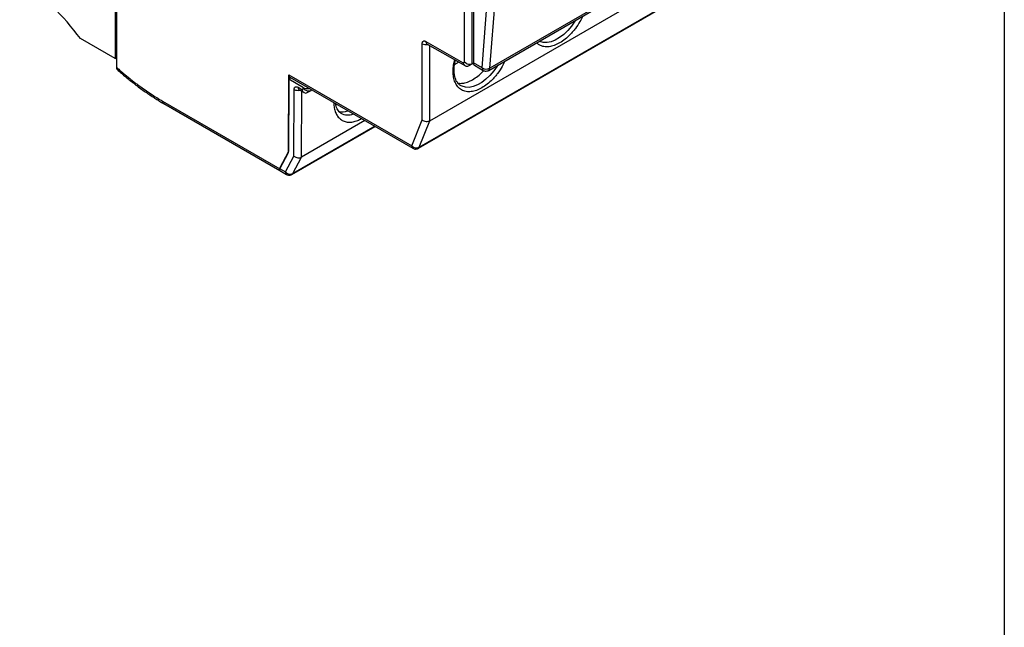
# Model space of a CAD drawing. Header units: inches. Extents: x 0.5 to 21.5, y 0.5 to 16.5.
# Tile 10 of 16: x 17.9 to 21.5, y 10.1 to 12.3. Entities that reach past the tile are written whole.
import ezdxf

# ---------------------------------------------------------------- set-up
doc = ezdxf.new("R2010")
doc.units = ezdxf.units.IN
doc.header["$LTSCALE"] = 2
doc.header["$MEASUREMENT"] = 0
doc.layers.add('TEXT', color=140, linetype='Continuous', lineweight=25)

msp = doc.modelspace()

# ---------------------------------------------------------------- linework, layer by layer
for p, q in [((19.5492, 12.1241), (19.5492, 13.0687)), ((19.577, 12.1174), (19.577, 13.0754)), ((19.5812, 13.0852), (19.5812, 12.1207)), ((19.6367, 12.0934), (20.8199, 12.7764)), ((20.8239, 12.7841), (19.6407, 12.1011)), ((19.4239, 11.9116), (20.6432, 12.6156)), ((19.3823, 11.8118), (20.6017, 12.5157)), ((19.3855, 11.8156), (20.6049, 12.5195)), ((18.2867, 12.4484), (18.2867, 12.1358)), ((18.2909, 12.4388), (18.2909, 12.105)), ((19.6129, 12.1024), (19.6349, 12.3852)), ((19.6407, 12.1011), (19.6627, 12.3838)), ((18.2867, 12.1358), (18.1615, 12.208)), ((19.3961, 11.9146), (19.3961, 12.1897)), ((19.4099, 12.1978), (19.5441, 12.1211)), ((19.4141, 12.1887), (19.5523, 12.1098)), ((19.4239, 11.9116), (19.4239, 12.1831)), ((18.2867, 12.1358), (18.2909, 12.1382)), ((19.5441, 12.1211), (19.5492, 12.1241)), ((19.5638, 12.1098), (19.5812, 12.1198)), ((19.5638, 12.1098), (19.577, 12.1174)), ((19.5812, 12.1198), (19.577, 12.1174)), ((19.6129, 12.1024), (19.5812, 12.1207)), ((19.5853, 12.1117), (19.617, 12.0934)), ((18.9129, 11.7962), (18.9142, 12.0773)), ((18.9142, 12.0773), (19.3586, 11.8208)), ((18.922, 12.0661), (18.9142, 12.0616)), ((18.9182, 12.0683), (19.3626, 11.8118)), ((18.9142, 12.0616), (18.913, 11.8002)), ((18.967, 12.0307), (18.9142, 12.0616)), ((18.9475, 12.0324), (18.9612, 12.0244)), ((18.967, 12.0277), (18.967, 12.0307)), ((19.5374, 12.0372), (19.5352, 12.0385)), ((18.9324, 11.7839), (18.9335, 12.0245)), ((18.9515, 12.0235), (18.9693, 12.0131)), ((18.9603, 11.7803), (18.9613, 12.0178)), ((18.9612, 12.0244), (18.967, 12.0277)), ((18.9808, 12.0131), (18.9948, 12.021)), ((18.9948, 12.021), (18.9949, 12.0241)), ((18.9975, 12.0225), (18.9948, 12.021)), ((18.4579, 11.9823), (18.882, 11.7374)), ((18.462, 11.9733), (18.8815, 11.7311)), ((18.9254, 11.7175), (19.2257, 11.8908)), ((19.2245, 11.8915), (18.9282, 11.7204)), ((19.1887, 11.9122), (18.9603, 11.7803)), ((19.3586, 11.8208), (19.3961, 11.9146)), ((19.3855, 11.8156), (19.4239, 11.9116)), ((18.913, 11.8002), (18.8801, 11.739)), ((18.882, 11.7374), (18.9129, 11.7962)), ((18.9016, 11.7265), (18.9324, 11.7839)), ((18.9282, 11.7204), (18.9603, 11.7803)), ((18.8801, 11.739), (18.9016, 11.7265)), ((18.8817, 11.7315), (18.9056, 11.7175))]:
    msp.add_line(p, q)
at = {"flags": 128}
for points in [[(19.9499, 12.2742), (19.9482, 12.2713), (19.9359, 12.2536), (19.9222, 12.2374), (19.9076, 12.2234), (19.8925, 12.2118), (19.8771, 12.2029), (19.8619, 12.197), (19.8473, 12.1942), (19.8337, 12.1946), (19.8214, 12.1981), (19.8196, 12.199)], [(19.5287, 12.1232), (19.5182, 12.1165), (19.5129, 12.1137)], [(19.6687, 12.1119), (19.667, 12.109), (19.6547, 12.0912), (19.6411, 12.0751), (19.6265, 12.0611), (19.6113, 12.0495), (19.5959, 12.0406), (19.5807, 12.0347), (19.5661, 12.0319), (19.5525, 12.0323), (19.5402, 12.0358), (19.5374, 12.0372)]]:
    msp.add_lwpolyline(points, dxfattribs=at)
for centre, radius, start, end in [((17.3286, 11.5828), 1.0414, 36.8961, 53.9531), ((19.41, 12.2168), 0.0304, 242.701, 283.0703), ((19.4193, 12.1966), 0.00952, 173.0713, 236.2184), ((19.5905, 12.1195), 0.00944, 172.7442, 235.9436), ((19.628, 12.1263), 0.0282, 237.7077, 296.7569), ((19.6228, 12.1014), 0.0099, 174.3798, 234.2994), ((19.6316, 12.101), 0.00917, 304.0023, 0.4719), ((18.9573, 12.0314), 0.00983, 174.064, 234.02), ((18.9811, 12.0576), 0.0303, 242.4105, 283.1169), ((18.9476, 12.0514), 0.0303, 242.41, 282.8493), ((18.4672, 11.9811), 0.00944, 172.7442, 235.9436), ((19.1073, 12.0036), 0.0598, 255.2089, 289.9165), ((19.1275, 11.9863), 0.0541, 241.4856, 291.5492), ((19.3684, 11.8198), 0.0099, 174.3798, 234.2994), ((19.3756, 11.837), 0.0236, 223.6181, 294.82), ((19.3784, 11.8182), 0.00756, 301.1456, 339.9672), ((18.9189, 11.7408), 0.0224, 219.7361, 294.3478), ((18.9114, 11.7255), 0.00983, 174.0646, 234.0139), ((18.9218, 11.7236), 0.00716, 300.4089, 332.964)]:
    msp.add_arc(centre, radius, start, end)
for centre, major_axis, ratio, start_param, end_param in [((19.558, 12.1292), (0, 0.021), 0.718533, 1.962081, 3.532878), ((19.5631, 12.1321), (0.0182, -0.0105), 0.7174, 4.319632, 5.890429), ((18.9281, 12.0853), (0.0099, 0.017), 0.574351, 2.358704, 3.144184), ((18.9752, 12.0325), (0.0001, 0.021), 0.716324, 1.968402, 3.539198), ((18.981, 12.0358), (0.0181, -0.0106), 0.718491, 4.32465, 5.895446), ((19.41, 11.9226), (0.0195, -0.0038), 0.668518, 4.054933, 5.62573), ((18.9463, 11.7919), (0.0194, -0.0049), 0.685802, 4.09855, 5.669346), ((18.8941, 11.7471), (0.0149, 0.014), 0.281443, 2.441387, 3.224262), ((18.8959, 11.7455), (0.0148, 0.0141), 0.285496, 2.440196, 3.438974)]:
    msp.add_ellipse(centre, major_axis=major_axis, ratio=ratio, start_param=start_param, end_param=end_param)
for points, knots in [([(19.976, 12.2893), (19.973, 12.2828), (19.9656, 12.2673), (19.9531, 12.2488), (19.9409, 12.2335), (19.9286, 12.22), (19.9126, 12.2051), (19.8995, 12.1968), (19.893, 12.1926)], [0, 0, 0, 0, 0.156573, 0.378074, 0.486587, 0.595251, 0.797588, 1, 1, 1, 1]), ([(19.3961, 12.1897), (19.3961, 12.1904), (19.3961, 12.1917), (19.3965, 12.1935), (19.3971, 12.1954), (19.3982, 12.1973), (19.4, 12.1988), (19.4022, 12.1997), (19.4047, 12.1997), (19.4073, 12.1991), (19.409, 12.1982), (19.4099, 12.1978)], [0, 0, 0, 0, 0.079618, 0.15927, 0.240197, 0.368636, 0.500069, 0.628509, 0.759942, 0.879248, 1, 1, 1, 1]), ([(19.893, 12.1926), (19.8864, 12.1892), (19.8734, 12.1825), (19.854, 12.1781), (19.8357, 12.1785), (19.8203, 12.1835), (19.813, 12.1905), (19.8099, 12.1934)], [0, 0, 0, 0, 0.2023924, 0.4048601, 0.6218197, 0.8433834, 1, 1, 1, 1]), ([(18.2909, 12.105), (18.2947, 12.1016), (18.3025, 12.0946), (18.3142, 12.0845), (18.326, 12.0746), (18.3378, 12.065), (18.3497, 12.0556), (18.3616, 12.0464), (18.3766, 12.0353), (18.3946, 12.0224), (18.4156, 12.0082), (18.4367, 11.9947), (18.4508, 11.9864), (18.4579, 11.9823)], [0, 0, 0, 0, 0.071486, 0.142908, 0.214294, 0.28567, 0.357063, 0.4285, 0.500008, 0.625061, 0.749981, 0.874913, 1, 1, 1, 1]), ([(18.2909, 12.105), (18.291, 12.1032), (18.2913, 12.0995), (18.2931, 12.0974), (18.294, 12.0964)], [0, 0, 0, 0, 0.5120519, 1, 1, 1, 1]), ([(19.6118, 12.0303), (19.6053, 12.0269), (19.5922, 12.0202), (19.5729, 12.0158), (19.5544, 12.0161), (19.5378, 12.0221), (19.5265, 12.0316), (19.5194, 12.0416), (19.5137, 12.0526), (19.509, 12.0684), (19.5073, 12.09), (19.5086, 12.1114), (19.5122, 12.1258), (19.5136, 12.1318)], [0, 0, 0, 0, 0.099406, 0.198848, 0.305408, 0.41423, 0.523052, 0.576363, 0.629749, 0.729136, 0.828598, 0.927984, 1, 1, 1, 1]), ([(19.5372, 12.0377), (19.5355, 12.0385), (19.531, 12.0408), (19.525, 12.0469), (19.5193, 12.0556), (19.515, 12.0661), (19.5123, 12.0781), (19.5111, 12.0915), (19.5116, 12.106), (19.5131, 12.1192), (19.5151, 12.1275), (19.5158, 12.1306)], [0, 0, 0, 0, 0.076531, 0.211704, 0.337944, 0.459556, 0.57918, 0.69785, 0.815619, 0.931942, 1, 1, 1, 1]), ([(19.6948, 12.1269), (19.6918, 12.1205), (19.6845, 12.105), (19.6719, 12.0865), (19.6597, 12.0712), (19.6474, 12.0576), (19.6314, 12.0428), (19.6183, 12.0345), (19.6118, 12.0303)], [0, 0, 0, 0, 0.156573, 0.378074, 0.486587, 0.595251, 0.797588, 1, 1, 1, 1]), ([(18.294, 12.0963), (18.3042, 12.0873), (18.3253, 12.0689), (18.3576, 12.0431), (18.3909, 12.0185), (18.4246, 11.9959), (18.4484, 11.9808), (18.4608, 11.974), (18.462, 11.9734)], [0, 0, 0, 0, 0.187231, 0.384099, 0.581977, 0.78069, 0.980107, 1, 1, 1, 1]), ([(19.5784, 12.0597), (19.5846, 12.0638), (19.597, 12.0719), (19.6103, 12.0836), (19.6167, 12.0913), (19.6176, 12.0924)], [0, 0, 0, 0, 0.460985, 0.92197, 1, 1, 1, 1]), ([(19.617, 12.0934), (19.6185, 12.0927), (19.6216, 12.0911), (19.625, 12.0909), (19.6269, 12.0907)], [0, 0, 0, 0, 0.474174, 1, 1, 1, 1]), ([(19.6269, 12.0907), (19.6294, 12.091), (19.6328, 12.0913), (19.6358, 12.0929), (19.6366, 12.0934)], [0, 0, 0, 0, 0.725131, 1, 1, 1, 1]), ([(18.9335, 12.0245), (18.9335, 12.0252), (18.9336, 12.0265), (18.9339, 12.0283), (18.9346, 12.0302), (18.9358, 12.0321), (18.9376, 12.0336), (18.9398, 12.0344), (18.9423, 12.0344), (18.9449, 12.0338), (18.9466, 12.0329), (18.9475, 12.0324)], [0, 0, 0, 0, 0.080115, 0.159741, 0.240152, 0.369781, 0.500092, 0.629721, 0.760033, 0.87985, 1, 1, 1, 1]), ([(19.5246, 12.0481), (19.5249, 12.0479), (19.53, 12.046), (19.5419, 12.0466), (19.5597, 12.0501), (19.5722, 12.0565), (19.5784, 12.0597)], [0, 0, 0, 0, 0.021238, 0.347492, 0.673746, 1, 1, 1, 1]), ([(19.0765, 11.977), (19.0764, 11.9768), (19.0761, 11.9697), (19.0781, 11.9575), (19.0826, 11.9409), (19.0904, 11.927), (19.1008, 11.9161), (19.114, 11.9089), (19.1292, 11.9057), (19.1457, 11.9069), (19.1618, 11.9111), (19.1723, 11.9165), (19.1769, 11.919)], [0, 0, 0, 0, 0.0034828, 0.1135573, 0.2235415, 0.3336161, 0.4504315, 0.5673393, 0.6841548, 0.8010626, 0.9110696, 1, 1, 1, 1]), ([(19.102, 11.9389), (19.101, 11.9395), (19.0977, 11.9412), (19.0933, 11.9461), (19.0885, 11.9539), (19.0852, 11.9625), (19.084, 11.9692), (19.0835, 11.9722)], [0, 0, 0, 0, 0.112519, 0.371617, 0.605011, 0.829704, 1, 1, 1, 1]), ([(19.3627, 11.8118), (19.3641, 11.811), (19.3672, 11.8095), (19.3707, 11.8092), (19.3725, 11.8091)], [0, 0, 0, 0, 0.474174, 1, 1, 1, 1]), ([(19.3725, 11.8091), (19.375, 11.8093), (19.3785, 11.8097), (19.3815, 11.8113), (19.3823, 11.8118)], [0, 0, 0, 0, 0.722038, 1, 1, 1, 1]), ([(18.9057, 11.7175), (18.9071, 11.7168), (18.9102, 11.7152), (18.9137, 11.715), (18.9155, 11.7148)], [0, 0, 0, 0, 0.471814, 1, 1, 1, 1]), ([(18.9155, 11.7148), (18.918, 11.715), (18.9215, 11.7154), (18.9245, 11.717), (18.9254, 11.7175)], [0, 0, 0, 0, 0.718494, 1, 1, 1, 1])]:
    msp.add_open_spline(points, degree=3, knots=knots)
at = {"layer": 'TEXT'}
msp.add_line((21.5, 16.5), (21.5, 0.5), dxfattribs=at)

doc.saveas('drawing.dxf')
